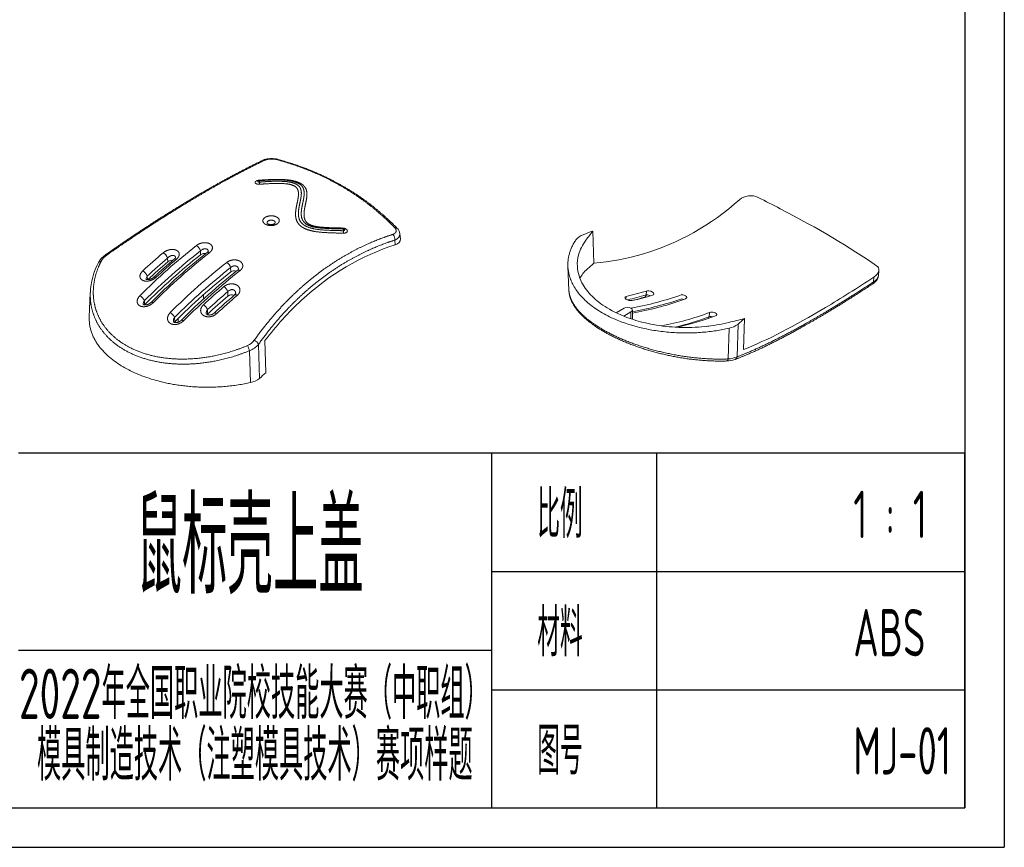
# Model space of a CAD drawing. Header units: millimetres. Extents: x 929 to 1374, y -56 to 259.
# Tile 4 of 5: x 1187 to 1374, y -56 to 101. Entities that reach past the tile are written whole.
import ezdxf

# ---------------------------------------------------------------- set-up
doc = ezdxf.new("R2010")
doc.units = ezdxf.units.MM
doc.header["$LTSCALE"] = 1.8
doc.header["$MEASUREMENT"] = 0
for name, color, linetype in [('1轮廓实线层', 7, 'Continuous'), ('2细线层', 4, 'Continuous'), ('6文字层', 3, 'Continuous')]:
    doc.layers.add(name, color=color, linetype=linetype)
doc.layers.add('图层0000', color=7, linetype='Continuous', lineweight=20)
doc.styles.add('PC_TEXTSTYLE4', font='ISOCP.SHX', dxfattribs={"width": 0.707, "bigfont": 'GBCBIG.SHX'})

msp = doc.modelspace()

# ---------------------------------------------------------------- linework, layer by layer
at = {"layer": '1轮廓实线层'}
for p, q in [((1366.595, 251.292), (1366.595, -48.708)), ((1366.595, 18.792), (1186.595, 18.792)), ((1276.595, -48.708), (1276.595, 18.792)), ((1307.953, 18.792), (1307.953, -48.708)), ((1366.595, -48.708), (1366.595, 18.792)), ((1276.595, -3.708), (1366.595, -3.708)), ((1186.595, -18.708), (1276.595, -18.708)), ((1276.595, -26.208), (1366.595, -26.208)), ((966.095, -48.708), (1366.595, -48.708)), ((1186.595, -48.708), (1366.595, -48.708))]:
    msp.add_line(p, q, dxfattribs=at)
at = {"layer": '2细线层'}
for p in [(1374.095, 258.792), (928.595, -56.208)]:
    msp.add_line(p, (1374.095, -56.208), dxfattribs=at)
at = {"layer": '图层0000'}
for p, q in [((1248.321, 61.461), (1248.284, 61.462)), ((1259.211, 59.568), (1259.105, 60.558)), ((1295.799, 61.076), (1296.006, 54.956)), ((1258.254, 58.453), (1258.159, 59.348)), ((1221.222, 56.559), (1221.2, 57.307)), ((1214.97, 55.211), (1214.948, 55.94)), ((1291.079, 54.347), (1291.274, 49.803)), ((1211.097, 51.825), (1211.077, 52.497)), ((1226.95, 53.305), (1226.926, 54.112)), ((1350.143, 52.549), (1350.25, 53.576)), ((1349.292, 52.312), (1349.197, 51.382)), ((1200.242, 49.361), (1200.041, 44.658)), ((1221.737, 48.1), (1221.737, 48.935)), ((1226.425, 48.704), (1226.4, 49.552)), ((1306.008, 49.65), (1305.986, 48.946)), ((1210.575, 47.05), (1210.552, 47.836)), ((1302.137, 48.635), (1302.122, 48.118)), ((1222.555, 45.25), (1222.529, 46.113)), ((1300.264, 45.514), (1301.812, 46.408)), ((1303.085, 45.673), (1301.704, 44.876)), ((1303.059, 46.408), (1303.085, 46.393)), ((1303.085, 45.673), (1303.085, 44.364)), ((1303.343, 46.033), (1303.343, 44.278)), ((1317.988, 45.55), (1317.964, 44.77)), ((1216.303, 43.798), (1216.278, 44.646)), ((1216.967, 43.97), (1216.967, 44.46)), ((1323.44, 43.352), (1323.261, 37.135)), ((1324.672, 44.406), (1324.502, 38.505)), ((1317.463, 42.93), (1317.457, 42.928)), ((1321.75, 42.566), (1321.568, 36.733)), ((1232.402, 33.022), (1232.223, 39.494)), ((1233.634, 34.076), (1233.464, 40.217)), ((1230.712, 32.235), (1230.53, 38.302))]:
    msp.add_line(p, q, dxfattribs=at)
for centre, radius, start, end in [((1233.194, 74.033), 0.513, 70.94695, 114.28792), ((1235.89, 74.4), 0.301, 77.09795, 121.78183), ((1232.399, 70.196), 0.45, 93.89184, 116.95683), ((1231.749, 70.38), 0.669, 0.29581, 23.34685), ((1236.495, 70.816), 4.1, 186.05205, 191.90508), ((1248.46, 61.63), 0.219, 177.03016, 230.84829), ((1248.308, 61.009), 0.452, 74.52516, 88.3024), ((1251.56, 61.141), 3.18, 180.20154, 188.73043), ((1248.308, 61.011), 0.45, 43.68362, 74.49076), ((1256.821, 59.472), 1.344, 354.71084, 45.35503), ((1258.252, 61.279), 0.474, 48.67622, 106.80487), ((1257.272, 60.313), 1.85, 7.61338, 45.64841), ((1294.874, 57.669), 2.842, 108.46793, 142.76662), ((1230.003, 227.331), 178.802, 290.96367, 291.59134), ((1296.007, -37.458), 122.018, 128.27794, 135.0369), ((1219.582, 56.88), 1.673, 14.81133, 59.93707), ((1205.444, 53.124), 4.134, 123.95169, 151.44253), ((1205.18, 53.734), 3.289, 123.70907, 150.91345), ((1203.174, 56.324), 0.232, 38.78521, 99.5014), ((1293.065, -35.746), 121.758, 130.42303, 132.88408), ((1296.106, -37.627), 120.927, 128.27456, 135.03048), ((1295.648, -37.494), 119.939, 128.35553, 135.17866), ((1298.039, -38.741), 121.966, 128.26106, 135.00604), ((1298.645, -39.004), 122.248, 128.26206, 135.00699), ((1213.244, 55.376), 1.795, 18.32248, 61.04093), ((1221.963, 55.582), 1.226, 78.58971, 127.16987), ((1222.193, 57.485), 0.56, 304.82761, 332.52671), ((1222.694, 56.667), 0.403, 51.98436, 116.82972), ((1214.18, 48.631), 13.956, 152.38466, 177.00286), ((1202.248, 54.816), 0.52, 83.66165, 146.86278), ((1293.504, -36.284), 121.146, 130.42411, 132.87418), ((1293.001, -36.073), 120.09, 130.52476, 132.9529), ((1295.235, -37.103), 121.913, 130.39153, 132.84264), ((1295.808, -37.338), 122.179, 130.39244, 132.84402), ((1215.778, 54.244), 1.26, 82.87546, 129.91998), ((1301.841, -40.792), 122.143, 128.26733, 135.01808), ((1215.848, 56.266), 0.644, 306.84876, 336.11455), ((1216.407, 55.419), 0.374, 52.65219, 117.47826), ((1225.294, 53.678), 1.688, 14.92181, 57.79404), ((1349.331, 53.656), 0.923, 355.07251, 58.67556), ((1209.25, 51.737), 1.979, 22.58457, 61.12015), ((1211.923, 51.798), 1.097, 140.40494, 175.32338), ((1301.881, -40.917), 121.033, 128.26486, 135.01353), ((1301.396, -40.788), 119.982, 128.35124, 135.17125), ((1303.719, -42.068), 121.867, 128.27034, 135.0223), ((1304.383, -42.375), 122.167, 128.27025, 135.02141), ((1227.623, 52.425), 1.108, 67.97628, 127.44924), ((1227.972, 54.005), 0.477, 303.8678, 337.57578), ((1348.877, 51.291), 0.332, 313.68782, 15.91304), ((1208.585, 46.857), 2.197, 26.47327, 60.34224), ((1304.762, -42.448), 122.055, 130.39751, 132.85097), ((1305.054, -42.875), 121.364, 130.39739, 132.84198), ((1304.844, -43.056), 120.704, 130.51753, 132.98015), ((1306.599, -43.761), 121.721, 130.41456, 132.87056), ((1307.287, -44.083), 122.021, 130.41293, 132.8687), ((1224.674, 48.975), 1.82, 18.47982, 57.1805), ((1227.095, 47.929), 1.024, 61.4064, 130.84036), ((1227.392, 49.329), 0.508, 305.3119, 347.3575), ((1289.846, 103.382), 56.11, 282.65364, 286.74027), ((1289.665, 102.594), 56.076, 283.10397, 286.92115), ((1290.239, 113.66), 68.509, 280.83543, 289.20513), ((1291.169, 102.043), 55.542, 282.63353, 286.76364), ((1305.407, 49.027), 0.584, 291.00649, 352.11113), ((1305.922, 46.981), 1.967, 63.74125, 88.13431), ((1307.164, 49.137), 0.277, 275.19403, 353.71089), ((1211.565, 47.088), 1.26, 143.5335, 179.338), ((1220.679, 45.34), 2.005, 22.66885, 57.58584), ((1302.14, 48.38), 0.255, 90.56103, 168.1607), ((1286.158, 129.992), 86.057, 281.51932, 288.0174), ((1294.509, 98.609), 53.867, 279.43926, 289.82266), ((1288.641, 104.385), 58.424, 284.91126, 286.89142), ((1305.97, 47.122), 1.404, 87.74454, 104.5995), ((1312.255, 45.803), 2.409, 69.1384, 77.52079), ((1313.39, 48.471), 0.302, 279.94692, 353.97602), ((1214.302, 43.661), 2.207, 26.49303, 58.79452), ((1223.421, 45.403), 1.14, 141.49294, 180.86578), ((1302.436, 45.201), 1.359, 62.67663, 117.32337), ((1302.901, 45.989), 0.444, 5.73227, 65.58252), ((1302.901, 46.077), 0.444, 294.41748, 354.26773), ((1298.361, 98.501), 56.472, 280.76673, 290.33718), ((1319.122, 45.213), 0.298, 279.18278, 352.71686), ((1217.332, 43.885), 1.3, 144.19486, 180.53679), ((1216.989, 43.104), 0.976, 134.64765, 143.31404), ((1217.782, 43.971), 0.815, 180.0884, 196.40722), ((1297.288, 100.518), 59.458, 283.80843, 290.34879), ((1299.151, 99.197), 57.852, 282.68486, 290.24535), ((1317.305, 44.867), 0.665, 320.20072, 351.57789), ((1318.22, 42.723), 2.063, 77.54671, 97.15335), ((1321.003, 46.381), 3.888, 281.08186, 308.82804), ((1388.295, -31.186), 98.803, 130.0859, 131.0257), ((1317.85, 41.529), 1.453, 87.47377, 105.44304), ((1228.98, 42.048), 3.007, 292.45183, 323.83085), ((1229.216, 41.966), 3.892, 289.7305, 320.57044), ((1230.814, 38.837), 1.555, 24.99577, 67.5691), ((1225.908, 36.947), 4.816, 16.33337, 28.823), ((1321.24, 41.284), 4.94, 270.39561, 288.80321), ((1321.355, 41.395), 4.667, 272.62294, 294.10204), ((1322.559, 37.267), 0.715, 292.55904, 349.34678), ((1298.825, -43.334), 101.203, 130.10255, 131.02001), ((1229.965, 36.05), 3.887, 281.07463, 308.82951)]:
    msp.add_arc(centre, radius, start, end, dxfattribs=at)
for points, degree, knots in [([(1232.983, 74.5), (1229.915, 73.029), (1224.594, 70.146), (1219.452, 67.194), (1214.053, 63.859), (1209.609, 60.987), (1205.248, 58.039), (1203.136, 56.553)], 2, [0, 0, 0, 0.2366015, 0.3764822, 0.5861291, 0.7266945, 0.8684326, 1, 1, 1]), ([(1203.355, 56.47), (1206.483, 58.672), (1211.833, 62.219), (1216.251, 65.02), (1220.537, 67.615), (1224.68, 70.001), (1230.168, 72.987), (1233.361, 74.517)], 2, [0, 0, 0, 0.1935829, 0.3348137, 0.474948, 0.6146635, 0.7545245, 1, 1, 1]), ([(1235.957, 74.693), (1235.653, 74.776), (1234.896, 74.863), (1234.016, 74.817), (1233.27, 74.637), (1232.983, 74.5)], 2, [0, 0, 0, 0.2150303, 0.4826747, 0.7633045, 1, 1, 1]), ([(1233.361, 74.517), (1233.486, 74.578), (1233.837, 74.688), (1234.354, 74.773), (1235.008, 74.784), (1235.544, 74.707), (1235.731, 74.656)], 2, [0, 0, 0, 0.1485736, 0.3378699, 0.5712574, 0.8293505, 1, 1, 1]), ([(1235.731, 74.656), (1237.859, 74.076), (1242.137, 72.533), (1246.369, 70.555), (1250.332, 68.227), (1254.005, 65.56), (1256.946, 62.942), (1258.115, 61.733)], 2, [0, 0, 0, 0.1610991, 0.3376281, 0.5140586, 0.6904569, 0.8671386, 1, 1, 1]), ([(1258.565, 61.635), (1256.695, 63.57), (1253.042, 66.546), (1249.473, 68.974), (1245.385, 71.216), (1239.724, 73.666), (1235.957, 74.693)], 2, [0, 0, 0, 0.2100184, 0.3647573, 0.5409462, 0.7173976, 1, 1, 1]), ([(1232.313, 70.732), (1232.149, 70.72), (1231.873, 70.641), (1231.68, 70.527), (1231.581, 70.39), (1231.59, 70.247), (1231.706, 70.118), (1231.913, 70.02), (1232.256, 69.952), (1232.483, 69.97)], 2, [0, 0, 0, 0.12800996, 0.24407487, 0.36012387, 0.47616846, 0.59222232, 0.70829442, 0.82438443, 0.99989308, 0.99989308, 0.99989308]), ([(1232.195, 70.597), (1232.152, 70.576), (1232.098, 70.5), (1232.178, 70.41), (1232.342, 70.377), (1232.418, 70.383)], 2, [0.22013024, 0.22013024, 0.22013024, 0.36035236, 0.59246537, 0.8245102, 0.99989269, 0.99989269, 0.99989269]), ([(1232.194, 70.597), (1232.194, 70.597), (1232.194, 70.597), (1232.195, 70.598), (1232.201, 70.601), (1232.194, 70.597), (1232.194, 70.597)], 3, [0, 0, 0, 0, 1, 1, 1, 1.0010219, 1.0010219, 1.0010219, 1.0010219]), ([(1248.241, 61.642), (1247.403, 61.662), (1245.661, 61.704), (1244.273, 61.796), (1243.263, 61.913), (1242.502, 62.094), (1242.052, 62.257), (1241.695, 62.451), (1241.354, 62.729), (1241.058, 63.173), (1240.923, 63.662), (1240.886, 64.064), (1240.89, 64.604), (1240.998, 65.383), (1241.213, 66.371), (1241.424, 67.467), (1241.449, 68.285), (1241.38, 68.725), (1241.226, 69.247), (1240.658, 69.896), (1239.99, 70.265), (1239.453, 70.474), (1238.8, 70.649), (1237.993, 70.787), (1236.996, 70.876), (1235.857, 70.905), (1234.612, 70.878), (1233.134, 70.798), (1232.313, 70.732)], 2, [0.00000058, 0.00000058, 0.00000058, 0.05706771, 0.11794449, 0.15050652, 0.18603423, 0.20391303, 0.22010881, 0.23507815, 0.25756468, 0.28794367, 0.31412697, 0.33470705, 0.37773284, 0.42905322, 0.50115742, 0.57030914, 0.60882324, 0.62900248, 0.67905138, 0.72271155, 0.74444937, 0.76749604, 0.79331635, 0.82399066, 0.86093213, 0.90036025, 0.94454613, 1, 1, 1]), ([(1239.799, 70.159), (1239.425, 70.357), (1238.47, 70.624), (1237.302, 70.775), (1235.98, 70.822), (1234.524, 70.788), (1233.057, 70.7), (1232.363, 70.645)], 2, [0.11399464, 0.11399464, 0.11399464, 0.23033881, 0.3577331, 0.50456138, 0.66141663, 0.83943343, 1, 1, 1]), ([(1232.418, 70.383), (1233.397, 70.464), (1235.263, 70.556), (1236.64, 70.543), (1237.706, 70.47), (1238.553, 70.311), (1239.086, 70.148), (1239.521, 69.938), (1239.926, 69.635), (1240.245, 69.167), (1240.396, 68.507), (1240.363, 67.807), (1240.238, 67.029), (1240.064, 66.248), (1239.906, 65.467), (1239.818, 64.67), (1239.818, 63.968), (1239.97, 63.348), (1240.179, 62.918), (1240.581, 62.403), (1241.193, 62.018), (1241.654, 61.808), (1242.195, 61.629), (1242.834, 61.48), (1243.905, 61.315), (1245.807, 61.189), (1247.676, 61.148), (1248.38, 61.13)], 2, [0, 0, 0, 0.066059, 0.1253669, 0.1581729, 0.1970192, 0.2179259, 0.2380895, 0.2575437, 0.2859239, 0.3228559, 0.3736752, 0.4144373, 0.4745364, 0.5132573, 0.5710957, 0.6086876, 0.6534251, 0.6801763, 0.7036315, 0.7424968, 0.7608219, 0.7799079, 0.8008706, 0.8246522, 0.8735989, 0.9522286, 1, 1, 1]), ([(1232.484, 69.97), (1233.452, 70.051), (1235.281, 70.143), (1236.601, 70.129), (1237.576, 70.062), (1238.317, 69.921), (1238.755, 69.787), (1239.104, 69.62), (1239.436, 69.373), (1239.712, 68.968), (1239.854, 68.36), (1239.824, 67.689), (1239.697, 66.924), (1239.523, 66.146), (1239.367, 65.359), (1239.277, 64.547), (1239.279, 63.935), (1239.382, 63.272), (1239.668, 62.672), (1240.128, 62.08), (1240.84, 61.633), (1241.375, 61.39), (1241.99, 61.189), (1242.698, 61.025), (1243.843, 60.85), (1245.296, 60.753), (1247.201, 60.688), (1248.417, 60.659)], 2, [0, 0, 0, 0.0654669, 0.1230856, 0.1539399, 0.1887654, 0.2063304, 0.2225589, 0.238102, 0.2617523, 0.2948349, 0.343026, 0.3826489, 0.4421842, 0.4810684, 0.5397313, 0.5784892, 0.6115084, 0.6550029, 0.6813827, 0.7265798, 0.7480193, 0.7700083, 0.7935647, 0.8196202, 0.8714294, 0.9172868, 1, 1, 1]), ([(1243.873, 61.664), (1243.561, 61.699), (1242.921, 61.801), (1242.301, 61.951), (1241.759, 62.148), (1241.314, 62.389), (1240.893, 62.731), (1240.547, 63.249), (1240.397, 63.793), (1240.344, 64.419), (1240.41, 65.186), (1240.566, 66.035), (1240.737, 66.813), (1240.857, 67.443), (1240.914, 67.962), (1240.925, 68.453), (1240.858, 68.874), (1240.761, 69.193), (1240.575, 69.52), (1240.205, 69.939), (1239.799, 70.159)], 2, [0.15008868, 0.15008868, 0.15008868, 0.17113926, 0.19364263, 0.21468654, 0.23462872, 0.25340291, 0.28068903, 0.31511255, 0.34334361, 0.38797592, 0.43473886, 0.49197878, 0.53303654, 0.57320719, 0.60072609, 0.63755273, 0.65645598, 0.68036745, 0.70165238, 0.74068829, 0.74068829, 0.74068829]), ([(1349.811, 54.443), (1344.841, 57.907), (1338.648, 61.592), (1330.102, 66.033), (1328.705, 66.743), (1327.281, 67.452)], 3, [0.06497232, 0.06497232, 0.06497232, 0.06497232, 0.79593385, 0.79593385, 0.93509541, 0.93509541, 0.93509541, 0.93509541]), ([(1323.757, 67.053), (1318.269, 62.198), (1312.086, 58.699), (1302.362, 55.796), (1299.19, 55.21), (1296.006, 54.956)], 3, [0.05889367, 0.05889367, 0.05889367, 0.05889367, 0.6922873, 0.6922873, 0.98790156, 0.98790156, 0.98790156, 0.98790156]), ([(1233.519, 62.373), (1233.669, 62.286), (1234.037, 62.168), (1234.445, 62.113), (1234.865, 62.124), (1235.269, 62.2), (1235.627, 62.336), (1235.915, 62.522), (1236.11, 62.745), (1236.245, 63.116), (1236.047, 63.472), (1235.766, 63.717), (1235.351, 63.883), (1234.955, 63.962), (1234.535, 63.975), (1234.121, 63.922), (1233.744, 63.807), (1233.429, 63.637), (1233.2, 63.425), (1233.007, 63.062), (1233.147, 62.695), (1233.355, 62.467), (1233.519, 62.373)], 2, [0, 0, 0, 0.0428886, 0.08542, 0.1279534, 0.170491, 0.2130335, 0.2555806, 0.2981305, 0.3406807, 0.425772, 0.4683105, 0.5278743, 0.5704123, 0.6129554, 0.6555029, 0.698053, 0.740603, 0.7831504, 0.8256934, 0.9107652, 0.9532967, 1, 1, 1]), ([(1235.339, 62.504), (1235.418, 62.608), (1235.397, 62.845), (1235.198, 63.019), (1234.904, 63.137), (1234.481, 63.15), (1234.1, 63.034), (1233.869, 62.821), (1233.851, 62.577), (1233.938, 62.473)], 2, [0.30648346, 0.30648346, 0.30648346, 0.38317413, 0.46828936, 0.52789305, 0.61300949, 0.69808623, 0.78312832, 0.86817691, 0.94795792, 0.94795792, 0.94795792]), ([(1233.995, 62.433), (1234.04, 62.406), (1234.216, 62.341), (1234.476, 62.3), (1234.751, 62.301), (1235.01, 62.345), (1235.215, 62.419), (1235.342, 62.501), (1235.339, 62.505)], 2, [0, 0, 0, 0.1156233, 0.2638519, 0.4057367, 0.5478038, 0.6886931, 0.8284138, 1, 1, 1]), ([(1257.765, 60.428), (1256.243, 59.94), (1252.649, 58.503), (1248.587, 56.397), (1244.306, 53.629), (1240.274, 50.333), (1236.801, 46.942), (1233.201, 42.787), (1231.407, 40.274)], 2, [0, 0, 0, 0.0995151, 0.2395113, 0.3792873, 0.5469023, 0.6871836, 0.8286016, 1, 1, 1]), ([(1248.284, 61.462), (1247.636, 61.479), (1245.908, 61.513), (1244.348, 61.611), (1243.874, 61.664)], 2, [0.00498903, 0.00498903, 0.00498903, 0.17807656, 0.46460187, 0.59032159, 0.59032159, 0.59032159]), ([(1248.417, 60.659), (1248.643, 60.653), (1248.941, 60.764), (1249.094, 60.904), (1249.146, 61.076), (1249.089, 61.258), (1248.932, 61.426), (1248.695, 61.557), (1248.399, 61.637), (1248.241, 61.642)], 2, [0.00000562, 0.00000562, 0.00000562, 0.17624079, 0.29275275, 0.40928419, 0.52582943, 0.6423757, 0.75890966, 0.87542434, 1, 1, 1]), ([(1248.38, 61.13), (1248.456, 61.128), (1248.557, 61.166), (1248.635, 61.238), (1248.596, 61.364), (1248.475, 61.432), (1248.429, 61.444)], 2, [0.00000566, 0.00000566, 0.00000566, 0.17635021, 0.29293398, 0.52605201, 0.75899615, 0.87217791, 0.87217791, 0.87217791]), ([(1258.115, 61.733), (1258.286, 61.555), (1258.464, 61.108), (1258.279, 60.699), (1257.94, 60.484), (1257.765, 60.428)], 2, [0, 0, 0, 0.2352013, 0.558465, 0.8239639, 1, 1, 1]), ([(1259.105, 60.558), (1259.13, 60.323), (1258.915, 59.819), (1258.418, 59.454), (1258.159, 59.348)], 2, [0.35669636, 0.35669636, 0.35669636, 0.56052742, 0.82552924, 1, 1, 1]), ([(1295.799, 61.076), (1295.374, 60.499), (1294.949, 59.922), (1293.86, 58.444), (1293.035, 56.772), (1292.848, 55.085), (1292.879, 54.373)], 3, [0, 0, 0, 0, 0.05528219, 0.05528219, 0.14177363, 0.20729053, 0.20729053, 0.20729053, 0.20729053]), ([(1222.942, 56.984), (1223.113, 57.118), (1223.343, 57.413), (1223.461, 57.711), (1223.47, 58.005), (1223.368, 58.279), (1223.162, 58.515), (1222.867, 58.697), (1222.497, 58.816), (1222.075, 58.862), (1221.627, 58.834), (1221.182, 58.731), (1220.662, 58.518), (1220.42, 58.328)], 2, [0, 0, 0, 0.0863271, 0.1656567, 0.2445573, 0.3234362, 0.4023251, 0.4806895, 0.5591872, 0.6381265, 0.7177871, 0.7981225, 0.8783677, 1, 1, 1]), ([(1258.159, 59.348), (1256.661, 58.87), (1253.123, 57.458), (1249.126, 55.387), (1244.913, 52.662), (1240.945, 49.414), (1237.528, 46.072), (1233.987, 41.973), (1232.223, 39.494)], 2, [0, 0, 0, 0.0995067, 0.2394856, 0.3792373, 0.5468158, 0.6870895, 0.828532, 1, 1, 1]), ([(1258.254, 58.454), (1251.784, 56.406), (1245.748, 52.85), (1237.925, 45.622), (1235.6, 43.035), (1233.464, 40.217)], 3, [0.05889367, 0.05889367, 0.05889367, 0.05889367, 0.6922873, 0.6922873, 0.98790156, 0.98790156, 0.98790156, 0.98790156]), ([(1216.634, 55.716), (1216.874, 55.921), (1217.101, 56.309), (1217.171, 56.616), (1217.13, 56.905), (1216.982, 57.159), (1216.736, 57.362), (1216.408, 57.502), (1216.018, 57.57), (1215.587, 57.563), (1215.141, 57.481), (1214.707, 57.327), (1214.291, 57.097), (1214.113, 56.946)], 2, [0, 0, 0, 0.1216922, 0.2010847, 0.2794734, 0.3572885, 0.4352412, 0.5128587, 0.5905518, 0.668942, 0.7482641, 0.8287171, 0.9095814, 1, 1, 1]), ([(1216.436, 56.003), (1216.44, 56.124), (1216.311, 56.353), (1216.067, 56.432), (1215.773, 56.441), (1215.332, 56.277), (1215.035, 56.038), (1214.948, 55.94)], 2, [0.24544312, 0.24544312, 0.24544312, 0.35519474, 0.50578743, 0.58153682, 0.73983185, 0.90658318, 1, 1, 1]), ([(1222.688, 57.227), (1222.688, 57.303), (1222.614, 57.519), (1222.316, 57.69), (1221.895, 57.694), (1221.569, 57.573), (1221.317, 57.425), (1221.2, 57.307)], 2, [0.2509734, 0.2509734, 0.2509734, 0.3238234, 0.47893431, 0.6333867, 0.79435067, 0.87619707, 1, 1, 1]), ([(1230.128, 39.269), (1228.31, 38.5), (1224.859, 37.508), (1221.746, 36.932), (1218.652, 36.675), (1215.643, 36.745), (1212.781, 37.141), (1210.121, 37.857), (1207.715, 38.877), (1205.608, 40.182), (1203.84, 41.747), (1202.444, 43.541), (1201.452, 45.525), (1200.884, 47.66), (1200.758, 49.898), (1201.079, 52.188), (1201.8, 54.343), (1202.306, 55.332)], 2, [0, 0, 0, 0.07924574, 0.1423106, 0.20497245, 0.26716376, 0.3288685, 0.39013095, 0.4510548, 0.51179144, 0.57251905, 0.63341688, 0.69463918, 0.75629439, 0.81843286, 0.88104507, 0.94406927, 0.99999658, 0.99999658, 0.99999658]), ([(1228.716, 53.539), (1228.888, 53.674), (1229.119, 53.978), (1229.236, 54.291), (1229.243, 54.605), (1229.14, 54.903), (1228.933, 55.163), (1228.636, 55.372), (1228.265, 55.517), (1227.844, 55.588), (1227.399, 55.582), (1226.956, 55.497), (1226.436, 55.296), (1226.194, 55.106)], 2, [0, 0, 0, 0.0869355, 0.1669477, 0.2466457, 0.3261699, 0.405307, 0.4836856, 0.5620931, 0.6409077, 0.719713, 0.798776, 0.8784664, 1, 1, 1]), ([(1228.413, 53.823), (1228.417, 53.919), (1228.341, 54.178), (1228.043, 54.406), (1227.621, 54.462), (1227.296, 54.364), (1227.042, 54.23), (1226.926, 54.112)], 2, [0.24618341, 0.24618341, 0.24618341, 0.33044439, 0.48686725, 0.6409123, 0.7969463, 0.87640149, 1, 1, 1]), ([(1292.879, 54.373), (1292.932, 53.121), (1293.501, 51.427), (1294.8, 49.572), (1296.29, 47.98), (1298.952, 46.024), (1302.951, 44.275), (1307.555, 43.131), (1312.241, 42.623), (1317.261, 42.797), (1320.209, 43.31), (1321.675, 43.67), (1322.674, 43.915), (1323.673, 44.161), (1324.672, 44.406)], 3, [0.20729053, 0.20729053, 0.20729053, 0.20729053, 0.32250235, 0.36873259, 0.41458853, 0.5024382, 0.60113337, 0.67093853, 0.75579156, 0.84397495, 0.93523889, 0.93523889, 0.93523889, 1, 1, 1, 1]), ([(1296.006, 54.956), (1295.588, 54.559), (1295.221, 54.233), (1294.443, 53.539), (1294.197, 53.302), (1293.703, 52.669), (1293.517, 52.363), (1293.376, 52.049)], 3, [0, 0, 0, 0, 0.05329237, 0.05329237, 0.10245673, 0.10245673, 0.14615855, 0.14615855, 0.14615855, 0.14615855]), ([(1210.206, 53.47), (1210.022, 53.3), (1209.792, 52.949), (1209.683, 52.624), (1209.681, 52.311), (1209.785, 52.032), (1209.989, 51.802), (1210.285, 51.634), (1210.654, 51.54), (1211.074, 51.527), (1211.521, 51.597), (1211.965, 51.747), (1212.484, 52.021), (1212.726, 52.244)], 2, [0, 0, 0, 0.0940779, 0.1726717, 0.2501485, 0.3269797, 0.4028845, 0.4790799, 0.5566917, 0.6347732, 0.7143029, 0.7953846, 0.8770066, 1, 1, 1]), ([(1349.107, 51.051), (1349.428, 51.262), (1349.908, 51.799), (1350.12, 52.328), (1350.143, 52.549)], 2, [0, 0, 0, 0.3832856, 0.7595866, 1, 1, 1]), ([(1349.197, 51.382), (1349.415, 51.508), (1349.814, 51.842), (1350.117, 52.297), (1350.143, 52.549)], 2, [0, 0, 0, 0.14718261, 0.33574058, 0.55916086, 0.55916086, 0.55916086]), ([(1210.809, 51.9), (1210.82, 51.889), (1210.96, 51.835), (1211.218, 51.818), (1211.501, 51.855), (1211.801, 51.949), (1212.175, 52.137), (1212.335, 52.287)], 2, [0.04799731, 0.04799731, 0.04799731, 0.17999003, 0.34296016, 0.47796624, 0.61923469, 0.76332747, 1, 1, 1]), ([(1228.181, 48.823), (1228.423, 49.029), (1228.649, 49.444), (1228.719, 49.786), (1228.676, 50.12), (1228.525, 50.427), (1228.275, 50.685), (1227.943, 50.878), (1227.549, 50.998), (1227.117, 51.036), (1226.674, 50.992), (1226.247, 50.866), (1225.836, 50.654), (1225.66, 50.504)], 2, [0, 0, 0, 0.1225066, 0.2033158, 0.2836558, 0.3635219, 0.4428063, 0.5210031, 0.598484, 0.6761868, 0.7539383, 0.8319338, 0.9107156, 1, 1, 1]), ([(1322.833, 36.607), (1325.519, 37.634), (1331.948, 40.73), (1337.61, 43.903), (1341.553, 46.24), (1346.303, 49.199), (1349.107, 51.051)], 2, [0, 0, 0, 0.2555238, 0.5361286, 0.6758385, 0.8157307, 1, 1, 1]), ([(1323.261, 37.135), (1325.983, 38.167), (1332.449, 41.289), (1338.061, 44.443), (1341.973, 46.769), (1346.554, 49.634), (1349.197, 51.382)], 2, [0, 0, 0, 0.2644344, 0.5448622, 0.6846058, 0.8245668, 1, 1, 1]), ([(1324.502, 38.505), (1328.967, 40.3), (1334.206, 43.012), (1343.036, 48.266), (1346.121, 50.209), (1349.292, 52.311)], 3, [0.01211364, 0.01211364, 0.01211364, 0.01211364, 0.63108615, 0.63108615, 0.94110893, 0.94110893, 0.94110893, 0.94110893]), ([(1230.53, 38.302), (1228.653, 37.524), (1225.089, 36.527), (1221.875, 35.955), (1218.68, 35.71), (1215.572, 35.799), (1212.616, 36.222), (1209.869, 36.969), (1207.383, 38.027), (1205.206, 39.375), (1203.378, 40.987), (1201.935, 42.829), (1200.907, 44.867), (1200.318, 47.055), (1200.217, 48.775), (1200.242, 49.361)], 2, [0, 0, 0, 0.07913095, 0.14212955, 0.20475448, 0.26694122, 0.32867313, 0.38999009, 0.45098796, 0.51180779, 0.57261628, 0.63358155, 0.69484849, 0.75651905, 0.81864072, 0.8501994, 0.8501994, 0.8501994]), ([(1209.672, 48.766), (1209.431, 48.526), (1209.205, 48.074), (1209.135, 47.719), (1209.177, 47.39), (1209.323, 47.105), (1209.565, 46.881), (1209.885, 46.732), (1210.268, 46.662), (1210.692, 46.676), (1211.13, 46.776), (1211.558, 46.955), (1211.998, 47.234), (1212.192, 47.428)], 2, [0, 0, 0, 0.1239985, 0.2045609, 0.2831374, 0.3602087, 0.4362065, 0.5108694, 0.5855114, 0.6621924, 0.7399312, 0.8188704, 0.8995506, 1, 1, 1]), ([(1227.888, 49.218), (1227.894, 49.373), (1227.767, 49.693), (1227.518, 49.86), (1227.221, 49.951), (1226.778, 49.859), (1226.485, 49.649), (1226.4, 49.552)], 2, [0.25040468, 0.25040468, 0.25040468, 0.37268977, 0.52730246, 0.60190876, 0.75286755, 0.90830183, 1, 1, 1]), ([(1291.274, 49.803), (1291.29, 49.422), (1291.527, 48.233), (1292.332, 46.667), (1293.48, 45.263), (1294.939, 43.915), (1296.846, 42.549), (1299.068, 41.268), (1301.723, 40.015), (1304.652, 38.91), (1307.587, 38.015), (1310.646, 37.288), (1313.769, 36.748), (1316.896, 36.413), (1319.881, 36.298), (1321.274, 36.343)], 2, [0, 0, 0, 0.0362171, 0.1124723, 0.1877348, 0.2528546, 0.3266178, 0.3999152, 0.4730121, 0.5553278, 0.6288148, 0.7027699, 0.7772825, 0.8523695, 0.9279855, 1, 1, 1]), ([(1291.274, 49.803), (1291.32, 48.733), (1292.286, 46.896), (1293.48, 45.456), (1295.08, 44.046), (1297.05, 42.69), (1299.352, 41.414), (1301.94, 40.242), (1304.766, 39.197), (1307.776, 38.305), (1310.913, 37.588), (1314.112, 37.067), (1317.306, 36.758), (1320.245, 36.679), (1321.568, 36.733)], 2, [0.17130909, 0.17130909, 0.17130909, 0.26694122, 0.32867313, 0.38999009, 0.45098796, 0.51180779, 0.57261628, 0.63358155, 0.69484849, 0.75651905, 0.81864072, 0.88120472, 0.94415335, 0.99999658, 0.99999658, 0.99999658]), ([(1307.439, 49.107), (1307.428, 49.339), (1307.001, 49.63), (1306.282, 49.699), (1306.128, 49.687), (1306.008, 49.65)], 3, [0.25226154, 0.25226154, 0.25226154, 0.25226154, 0.8261468, 0.8261468, 1, 1, 1, 1]), ([(1313.691, 48.44), (1313.682, 48.646), (1313.359, 48.883), (1312.841, 48.957), (1312.808, 48.961), (1312.775, 48.964)], 3, [0.25541825, 0.25541825, 0.25541825, 0.25541825, 0.75893127, 0.75893127, 0.79367343, 0.79367343, 0.79367343, 0.79367343]), ([(1210.305, 47.102), (1210.306, 47.089), (1210.306, 47.092), (1210.312, 47.082), (1210.385, 47.041), (1210.511, 47.012), (1210.696, 46.995), (1210.99, 47.04), (1211.369, 47.172), (1211.692, 47.397), (1211.787, 47.492)], 2, [0, 0, 0, 0.0960058, 0.2311464, 0.3318566, 0.4277529, 0.4811367, 0.602313, 0.7077511, 0.8881015, 1, 1, 1]), ([(1221.754, 47.033), (1221.565, 46.858), (1221.334, 46.485), (1221.227, 46.126), (1221.23, 45.772), (1221.341, 45.445), (1221.549, 45.163), (1221.846, 44.944), (1222.213, 44.798), (1222.628, 44.736), (1223.07, 44.762), (1223.512, 44.877), (1224.033, 45.126), (1224.273, 45.348)], 2, [0, 0, 0, 0.0963086, 0.1772147, 0.257222, 0.3363351, 0.4140037, 0.490234, 0.5664661, 0.642648, 0.7193834, 0.7977382, 0.8776933, 1, 1, 1]), ([(1301.89, 48.433), (1301.886, 48.243), (1302.211, 47.986), (1302.947, 47.817), (1303.16, 47.81), (1303.317, 47.846)], 3, [0.25013304, 0.25013304, 0.25013304, 0.25013304, 0.77216033, 0.77216033, 1, 1, 1, 1]), ([(1215.446, 45.549), (1215.204, 45.308), (1214.979, 44.844), (1214.909, 44.471), (1214.951, 44.117), (1215.1, 43.802), (1215.345, 43.551), (1215.669, 43.375), (1216.053, 43.28), (1216.475, 43.273), (1216.909, 43.353), (1217.336, 43.518), (1217.773, 43.787), (1217.965, 43.979)], 2, [0, 0, 0, 0.1243121, 0.205839, 0.2860306, 0.3652808, 0.4423295, 0.5174132, 0.5922814, 0.6675553, 0.7434359, 0.8209136, 0.9007134, 1, 1, 1]), ([(1222.281, 45.386), (1222.283, 45.334), (1222.331, 45.262), (1222.41, 45.196), (1222.564, 45.127), (1222.836, 45.077), (1223.173, 45.122), (1223.44, 45.213), (1223.69, 45.357), (1223.787, 45.448)], 2, [0, 0, 0, 0.200184, 0.3036048, 0.4041072, 0.5032098, 0.65518, 0.763639, 0.8726974, 1, 1, 1]), ([(1319.418, 45.176), (1319.409, 45.314), (1319.233, 45.462), (1318.593, 45.641), (1318.233, 45.64), (1317.988, 45.55)], 3, [0.26200518, 0.26200518, 0.26200518, 0.26200518, 0.62788444, 0.62788444, 1, 1, 1, 1]), ([(1216.032, 43.873), (1216.035, 43.831), (1216.051, 43.795), (1216.07, 43.768), (1216.121, 43.724), (1216.268, 43.659), (1216.504, 43.633), (1216.757, 43.661), (1217.027, 43.744), (1217.366, 43.923), (1217.513, 44.071)], 2, [0, 0, 0, 0.1259691, 0.2017142, 0.287036, 0.3855928, 0.5059141, 0.604388, 0.7076763, 0.8172822, 1, 1, 1])]:
    msp.add_open_spline(points, degree=degree, knots=knots, dxfattribs=at)
for points, weights in [([(1232.313, 70.732), (1232.327, 70.667), (1232.339, 70.642)], [1, 0.975413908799, 0.974557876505]), ([(1292.611, 59.389), (1290.968, 56.957), (1291.079, 54.347)], [0.853580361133, 0.854545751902, 0.890066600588]), ([(1228.716, 53.539), (1228.4, 53.737), (1228.238, 53.609)], [1, 0.828835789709, 0.853303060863]), ([(1212.726, 52.244), (1212.448, 52.392), (1212.335, 52.287)], [1, 0.853410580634, 0.872081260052]), ([(1228.181, 48.823), (1227.84, 49.046), (1227.686, 48.914)], [1, 0.815075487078, 0.848685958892]), ([(1212.192, 47.428), (1211.892, 47.597), (1211.787, 47.492)], [1, 0.84122539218, 0.867468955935]), ([(1224.273, 45.348), (1223.923, 45.574), (1223.787, 45.448)], [1, 0.812018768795, 0.850056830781]), ([(1217.965, 43.979), (1217.627, 44.186), (1217.513, 44.071)], [1, 0.820518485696, 0.856675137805]), ([(1321.568, 36.733), (1321.469, 36.35), (1321.274, 36.343)], [1, 0.857584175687, 0.931943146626])]:
    msp.add_rational_spline(points, weights, degree=2, dxfattribs=at)
for points, degree in [([(1323.757, 67.053), (1324.636, 67.83), (1326.134, 68.022), (1327.281, 67.452)], 3), ([(1233.938, 62.474), (1233.935, 62.471), (1233.995, 62.433)], 2), ([(1258.254, 58.454), (1258.925, 58.667), (1259.265, 59.084), (1259.213, 59.568)], 3), ([(1350.251, 53.576), (1350.207, 53.156), (1349.876, 52.698), (1349.292, 52.311)], 3), ([(1210.537, 47.01), (1210.549, 47.024), (1210.562, 47.037), (1210.575, 47.05)], 3), ([(1312.775, 47.934), (1312.997, 48.012), (1313.22, 48.092), (1313.442, 48.174)], 3), ([(1222.475, 45.167), (1222.5, 45.195), (1222.526, 45.223), (1222.555, 45.25)], 3)]:
    msp.add_open_spline(points, degree=degree, dxfattribs=at)
for points, weights, knots in [([(1248.38, 61.13), (1248.378, 61.286), (1248.36, 61.379), (1248.344, 61.46), (1248.321, 61.461)], [0.855444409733, 0.870194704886, 1, 0.885186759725, 0.860386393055], [0.38920425, 0.38920425, 0.38920425, 0.5, 0.5, 0.59799923, 0.59799923, 0.59799923]), ([(1291.079, 54.347), (1291.185, 51.866), (1292.868, 49.583), (1301.413, 37.985), (1321.75, 42.566)], [0.890066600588, 0.926678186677, 1, 0.713327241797, 0.987823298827], [0.17822577, 0.17822577, 0.17822577, 0.34070572, 0.34070572, 0.97596789, 0.97596789, 0.97596789]), ([(1230.712, 32.235), (1222.167, 30.311), (1213.727, 32.383), (1199.664, 35.837), (1200.041, 44.658)], [0.853580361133, 0.855540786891, 1, 0.78042859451, 0.890066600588], [0.02058645, 0.02058645, 0.02058645, 0.34070572, 0.34070572, 0.82727238, 0.82727238, 0.82727238])]:
    msp.add_rational_spline(points, weights, degree=2, knots=knots, dxfattribs=at)

# ---------------------------------------------------------------- texts
at = {"layer": '6文字层', "style": 'PC_TEXTSTYLE4', "width": 0.667}
for s, height, p in [('尺寸（#）的公差数值表', 10.8, (1114.424, 3.57)), ('鼠标壳上盖', 18, (1209.032, -7.947)), ('比例               1 : 1', 9, (1285.255, 2.647)), ('材料               ABS', 9, (1285.255, -19.853)), ('2022年全国职业院校技能大赛（中职组）                          ', 9.58801, (1186.667, -31.777)), ('模具制造技术（注塑模具技术）赛项样题', 9.58801, (1190.095, -43.509)), ('图号               MJ-01', 9, (1285.255, -42.353))]:
    msp.add_text(s, height=height, dxfattribs=at).set_placement(p)

doc.saveas('drawing.dxf')
